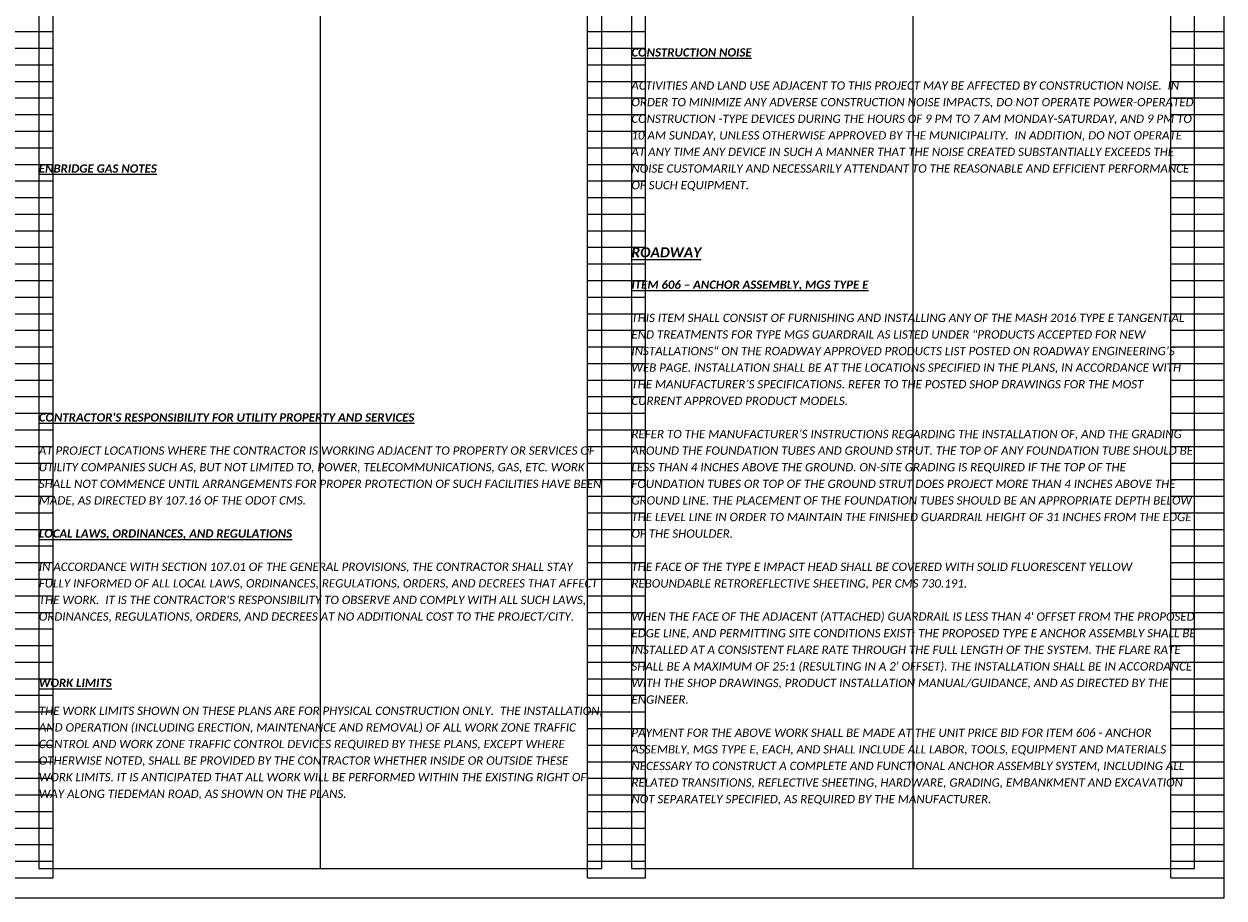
# Model space of a CAD drawing. Header units: feet. Extents: x -2 to 263, y -60 to 29.
# Tile 3 of 17: x 10 to 30, y 0 to 15. Entities that reach past the tile are written whole.
import ezdxf

# ---------------------------------------------------------------- set-up
doc = ezdxf.new("R2010")
doc.units = ezdxf.units.FT
doc.header["$MEASUREMENT"] = 0
doc.layers.add('0_Mview', color=8, linetype='Continuous', plot=False)
doc.layers.add('0_VIEW', color=7, linetype='Continuous', plot=False)
doc.layers.add('SH_Text', color=7, linetype='Continuous')
doc.layers.add('TX_P_1', color=7, linetype='Continuous')
doc.styles.add('P_Slanted_Normal', font='calibrii.ttf', dxfattribs={"height": 0.14})
doc.styles.add('P_Slanted_Subtitle', font='calibrii.ttf', dxfattribs={"height": 0.17})

# ---------------------------------------------------------------- blocks, each defined once
blk = doc.blocks.new('3COL')
at = {"layer": '0_VIEW', "color": 3, "linetype": 'Continuous'}
for p, q in [((12.74, 0.98), (12.74, 21.14)), ((21.76, 0.98), (21.76, 21.14)), ((22.74, 0.98), (22.74, 21.14)), ((31.6, 0.98), (31.6, 21.14)), ((32.5, 0.98), (32.5, 21.14)), ((11.76, 15.26), (12.74, 15.26)), ((21.76, 15.26), (22.74, 15.26)), ((31.6, 15.26), (32.5, 15.26)), ((11.76, 14.98), (12.74, 14.98)), ((21.76, 14.98), (22.74, 14.98)), ((31.6, 14.98), (32.5, 14.98)), ((11.76, 14.7), (12.74, 14.7)), ((21.76, 14.7), (22.74, 14.7)), ((31.6, 14.7), (32.5, 14.7)), ((11.76, 14.42), (12.74, 14.42)), ((21.76, 14.42), (22.74, 14.42)), ((31.6, 14.42), (32.5, 14.42)), ((11.76, 14.14), (12.74, 14.14)), ((21.76, 14.14), (22.74, 14.14)), ((31.6, 14.14), (32.5, 14.14)), ((11.76, 13.86), (12.74, 13.86)), ((21.76, 13.86), (22.74, 13.86)), ((31.6, 13.86), (32.5, 13.86)), ((11.76, 13.58), (12.74, 13.58)), ((21.76, 13.58), (22.74, 13.58)), ((31.6, 13.58), (32.5, 13.58)), ((11.76, 13.3), (12.74, 13.3)), ((21.76, 13.3), (22.74, 13.3)), ((31.6, 13.3), (32.5, 13.3)), ((11.76, 13.02), (12.74, 13.02)), ((21.76, 13.02), (22.74, 13.02)), ((31.6, 13.02), (32.5, 13.02)), ((11.76, 12.74), (12.74, 12.74)), ((21.76, 12.74), (22.74, 12.74)), ((31.6, 12.74), (32.5, 12.74)), ((11.76, 12.46), (12.74, 12.46)), ((21.76, 12.46), (22.74, 12.46)), ((31.6, 12.46), (32.5, 12.46)), ((11.76, 12.18), (12.74, 12.18)), ((21.76, 12.18), (22.74, 12.18)), ((31.6, 12.18), (32.5, 12.18)), ((11.76, 11.9), (12.74, 11.9)), ((21.76, 11.9), (22.74, 11.9)), ((31.6, 11.9), (32.5, 11.9)), ((11.76, 11.62), (12.74, 11.62)), ((21.76, 11.62), (22.74, 11.62)), ((31.6, 11.62), (32.5, 11.62)), ((11.76, 11.34), (12.74, 11.34)), ((21.76, 11.34), (22.74, 11.34)), ((31.6, 11.34), (32.5, 11.34)), ((11.76, 11.06), (12.74, 11.06)), ((21.76, 11.06), (22.74, 11.06)), ((31.6, 11.06), (32.5, 11.06)), ((11.76, 10.78), (12.74, 10.78)), ((21.76, 10.78), (22.74, 10.78)), ((31.6, 10.78), (32.5, 10.78)), ((11.76, 10.5), (12.74, 10.5)), ((21.76, 10.5), (22.74, 10.5)), ((31.6, 10.5), (32.5, 10.5)), ((11.76, 10.22), (12.74, 10.22)), ((21.76, 10.22), (22.74, 10.22)), ((31.6, 10.22), (32.5, 10.22)), ((11.76, 9.94), (12.74, 9.94)), ((21.76, 9.94), (22.74, 9.94)), ((31.6, 9.94), (32.5, 9.94)), ((11.76, 9.66), (12.74, 9.66)), ((21.76, 9.66), (22.74, 9.66)), ((31.6, 9.66), (32.5, 9.66)), ((11.76, 9.38), (12.74, 9.38)), ((21.76, 9.38), (22.74, 9.38)), ((31.6, 9.38), (32.5, 9.38)), ((11.76, 9.1), (12.74, 9.1)), ((21.76, 9.1), (22.74, 9.1)), ((31.6, 9.1), (32.5, 9.1)), ((11.76, 8.82), (12.74, 8.82)), ((21.76, 8.82), (22.74, 8.82)), ((31.6, 8.82), (32.5, 8.82)), ((11.76, 8.54), (12.74, 8.54)), ((21.76, 8.54), (22.74, 8.54)), ((31.6, 8.54), (32.5, 8.54)), ((11.76, 8.26), (12.74, 8.26)), ((21.76, 8.26), (22.74, 8.26)), ((31.6, 8.26), (32.5, 8.26)), ((11.76, 7.98), (12.74, 7.98)), ((21.76, 7.98), (22.74, 7.98)), ((31.6, 7.98), (32.5, 7.98)), ((11.76, 7.7), (12.74, 7.7)), ((21.76, 7.7), (22.74, 7.7)), ((31.6, 7.7), (32.5, 7.7)), ((11.76, 7.42), (12.74, 7.42)), ((21.76, 7.42), (22.74, 7.42)), ((31.6, 7.42), (32.5, 7.42)), ((11.76, 7.14), (12.74, 7.14)), ((21.76, 7.14), (22.74, 7.14)), ((31.6, 7.14), (32.5, 7.14)), ((11.76, 6.86), (12.74, 6.86)), ((21.76, 6.86), (22.74, 6.86)), ((31.6, 6.86), (32.5, 6.86)), ((11.76, 6.58), (12.74, 6.58)), ((21.76, 6.58), (22.74, 6.58)), ((31.6, 6.58), (32.5, 6.58)), ((11.76, 6.3), (12.74, 6.3)), ((21.76, 6.3), (22.74, 6.3)), ((31.6, 6.3), (32.5, 6.3)), ((11.76, 6.02), (12.74, 6.02)), ((21.76, 6.02), (22.74, 6.02)), ((31.6, 6.02), (32.5, 6.02)), ((11.76, 5.74), (12.74, 5.74)), ((21.76, 5.74), (22.74, 5.74)), ((31.6, 5.74), (32.5, 5.74)), ((11.76, 5.46), (12.74, 5.46)), ((21.76, 5.46), (22.74, 5.46)), ((31.6, 5.46), (32.5, 5.46)), ((11.76, 5.18), (12.74, 5.18)), ((21.76, 5.18), (22.74, 5.18)), ((31.6, 5.18), (32.5, 5.18)), ((11.76, 4.9), (12.74, 4.9)), ((21.76, 4.9), (22.74, 4.9)), ((31.6, 4.9), (32.5, 4.9)), ((11.76, 4.62), (12.74, 4.62)), ((21.76, 4.62), (22.74, 4.62)), ((31.6, 4.62), (32.5, 4.62)), ((11.76, 4.34), (12.74, 4.34)), ((21.76, 4.34), (22.74, 4.34)), ((31.6, 4.34), (32.5, 4.34)), ((11.76, 4.06), (12.74, 4.06)), ((21.76, 4.06), (22.74, 4.06)), ((31.6, 4.06), (32.5, 4.06)), ((11.76, 3.78), (12.74, 3.78)), ((21.76, 3.78), (22.74, 3.78)), ((31.6, 3.78), (32.5, 3.78)), ((11.76, 3.5), (12.74, 3.5)), ((21.76, 3.5), (22.74, 3.5)), ((31.6, 3.5), (32.5, 3.5)), ((11.76, 3.22), (12.74, 3.22)), ((21.76, 3.22), (22.74, 3.22)), ((31.6, 3.22), (32.5, 3.22)), ((11.76, 2.94), (12.74, 2.94)), ((21.76, 2.94), (22.74, 2.94)), ((31.6, 2.94), (32.5, 2.94)), ((11.76, 2.66), (12.74, 2.66)), ((21.76, 2.66), (22.74, 2.66)), ((31.6, 2.66), (32.5, 2.66)), ((11.76, 2.38), (12.74, 2.38)), ((21.76, 2.38), (22.74, 2.38)), ((31.6, 2.38), (32.5, 2.38)), ((11.76, 2.1), (12.74, 2.1)), ((21.76, 2.1), (22.74, 2.1)), ((31.6, 2.1), (32.5, 2.1)), ((11.76, 1.82), (12.74, 1.82)), ((21.76, 1.82), (22.74, 1.82)), ((31.6, 1.82), (32.5, 1.82)), ((11.76, 1.54), (12.74, 1.54)), ((21.76, 1.54), (22.74, 1.54)), ((31.6, 1.54), (32.5, 1.54)), ((11.76, 1.26), (12.74, 1.26)), ((21.76, 1.26), (22.74, 1.26)), ((31.6, 1.26), (32.5, 1.26)), ((11.76, 0.98), (12.74, 0.98)), ((21.76, 0.98), (22.74, 0.98)), ((31.6, 0.98), (32.5, 0.98))]:
    blk.add_line(p, q, dxfattribs=at)
at = {"layer": '0_VIEW', "color": 3}
blk.add_lwpolyline([(2, 0.64), (32.5, 0.64), (32.5, 21.64), (2, 21.64)], close=True, dxfattribs=at)

msp = doc.modelspace()

# ---------------------------------------------------------------- linework, layer by layer
at = {"layer": '0_VIEW'}
for p, q in [((15.25, 20.5), (15.25, 0.5)), ((25.25, 20.5), (25.25, 0.5))]:
    msp.add_line(p, q, dxfattribs=at)
for points in [[(0, 0), (30.5, 0), (30.5, 21), (0, 21)], [(10.5, 0.5), (20, 0.5), (20, 20.5), (10.5, 20.5)], [(20.5, 0.5), (30, 0.5), (30, 20.5), (20.5, 20.5)]]:
    msp.add_lwpolyline(points, close=True, dxfattribs=at)

# ---------------------------------------------------------------- block references
at = {"layer": '0_Mview'}
msp.add_blockref('3COL', (-2, -0.64), dxfattribs=at)

# ---------------------------------------------------------------- texts
at = {"layer": 'SH_Text', "char_height": 0.14, "width": 9.5, "attachment_point": 1, "line_spacing_factor": 1.2, "style": 'P_Slanted_Normal'}
for s, insert in [('ACTIVITIES AND LAND USE ADJACENT TO THIS PROJECT MAY BE AFFECTED BY CONSTRUCTION NOISE.  IN ORDER TO MINIMIZE ANY ADVERSE CONSTRUCTION NOISE IMPACTS, DO NOT OPERATE POWER-OPERATED CONSTRUCTION -TYPE DEVICES DURING THE HOURS OF {\\C1;9 PM TO 7 AM MONDAY-SATURDAY, AND 9 PM TO 10 AM SUNDAY}, UNLESS OTHERWISE APPROVED BY THE MUNICIPALITY.  IN ADDITION, DO NOT OPERATE AT ANY TIME ANY DEVICE IN SUCH A MANNER THAT THE NOISE CREATED SUBSTANTIALLY EXCEEDS THE NOISE CUSTOMARILY AND NECESSARILY ATTENDANT TO THE REASONABLE AND EFFICIENT PERFORMANCE OF SUCH EQUIPMENT. ', (20.5, 13.78)), ('THIS ITEM SHALL CONSIST OF FURNISHING AND INSTALLING ANY OF THE MASH 2016 TYPE E TANGENTIAL END TREATMENTS FOR TYPE MGS GUARDRAIL AS LISTED UNDER "PRODUCTS ACCEPTED FOR NEW INSTALLATIONS" ON THE ROADWAY APPROVED PRODUCTS LIST POSTED ON ROADWAY ENGINEERING’S WEB PAGE. INSTALLATION SHALL BE AT THE LOCATIONS SPECIFIED IN THE PLANS, IN ACCORDANCE WITH THE MANUFACTURER’S SPECIFICATIONS. REFER TO THE POSTED SHOP DRAWINGS FOR THE MOST CURRENT APPROVED PRODUCT MODELS.\\P\\PREFER TO THE MANUFACTURER’S INSTRUCTIONS REGARDING THE INSTALLATION OF, AND THE GRADING AROUND THE FOUNDATION TUBES AND GROUND STRUT. THE TOP OF ANY FOUNDATION TUBE SHOULD BE LESS THAN 4 INCHES ABOVE THE GROUND. ON-SITE GRADING IS REQUIRED IF THE TOP OF THE FOUNDATION TUBES OR TOP OF THE GROUND STRUT DOES PROJECT MORE THAN 4 INCHES ABOVE THE GROUND LINE. THE PLACEMENT OF THE FOUNDATION TUBES SHOULD BE AN APPROPRIATE DEPTH BELOW THE LEVEL LINE IN ORDER TO MAINTAIN THE FINISHED GUARDRAIL HEIGHT OF 31 INCHES FROM THE EDGE OF THE SHOULDER.\\P\\PTHE FACE OF THE TYPE E IMPACT HEAD SHALL BE COVERED WITH SOLID FLUORESCENT YELLOW REBOUNDABLE RETROREFLECTIVE SHEETING, PER CMS 730.191.\\P\\PWHEN THE FACE OF THE ADJACENT (ATTACHED) GUARDRAIL IS LESS THAN 4\' OFFSET FROM THE PROPOSED EDGE LINE, AND PERMITTING SITE CONDITIONS EXIST: THE PROPOSED TYPE E ANCHOR ASSEMBLY SHALL BE INSTALLED AT A CONSISTENT FLARE RATE THROUGH THE FULL LENGTH OF THE SYSTEM. THE FLARE RATE SHALL BE A MAXIMUM OF 25:1 (RESULTING IN A 2\' OFFSET). THE INSTALLATION SHALL BE IN ACCORDANCE WITH THE SHOP DRAWINGS, PRODUCT INSTALLATION MANUAL/GUIDANCE, AND AS DIRECTED BY THE ENGINEER. \\P\\PPAYMENT FOR THE ABOVE WORK SHALL BE MADE AT THE UNIT PRICE BID FOR ITEM 606 - ANCHOR ASSEMBLY, MGS TYPE E, EACH, AND SHALL INCLUDE ALL LABOR, TOOLS, EQUIPMENT AND MATERIALS NECESSARY TO CONSTRUCT A COMPLETE AND FUNCTIONAL ANCHOR ASSEMBLY SYSTEM, INCLUDING ALL RELATED TRANSITIONS, REFLECTIVE SHEETING, HARDWARE, GRADING, EMBANKMENT AND EXCAVATION NOT SEPARATELY SPECIFIED, AS REQUIRED BY THE MANUFACTURER.', (20.5, 9.86)), ('\\PAT PROJECT LOCATIONS WHERE THE CONTRACTOR IS WORKING ADJACENT TO PROPERTY OR SERVICES OF UTILITY COMPANIES SUCH AS, BUT NOT LIMITED TO, POWER, TELECOMMUNICATIONS, GAS, ETC. WORK SHALL NOT COMMENCE UNTIL ARRANGEMENTS FOR PROPER PROTECTION OF SUCH FACILITIES HAVE BEEN MADE, AS DIRECTED BY 107.16 OF THE ODOT CMS.', (10.5, 7.9)), ("\\PIN ACCORDANCE WITH SECTION 107.01 OF THE GENERAL PROVISIONS, THE CONTRACTOR SHALL STAY FULLY INFORMED OF ALL LOCAL LAWS, ORDINANCES, REGULATIONS, ORDERS, AND DECREES THAT AFFECT THE WORK.  IT IS THE CONTRACTOR'S RESPONSIBILITY TO OBSERVE AND COMPLY WITH ALL SUCH LAWS, ORDINANCES, REGULATIONS, ORDERS, AND DECREES AT NO ADDITIONAL COST TO THE PROJECT/CITY.", (10.5, 5.94)), ('THE WORK LIMITS SHOWN ON THESE PLANS ARE FOR PHYSICAL CONSTRUCTION ONLY.  THE INSTALLATION, AND OPERATION (INCLUDING ERECTION, MAINTENANCE AND REMOVAL) OF ALL WORK ZONE TRAFFIC CONTROL AND WORK ZONE TRAFFIC CONTROL DEVICES REQUIRED BY THESE PLANS, EXCEPT WHERE OTHERWISE NOTED, SHALL BE PROVIDED BY THE CONTRACTOR WHETHER INSIDE OR OUTSIDE THESE WORK LIMITS. {\\C240;\\c2367469;IT IS ANTICIPATED THAT ALL WORK WILL BE PERFORMED WITHIN THE EXISTING RIGHT OF WAY ALONG TIEDEMAN ROAD, AS SHOWN ON THE PLANS.}', (10.5, 3.229))]:
    msp.add_mtext(s, dxfattribs=dict(at, insert=insert))
at = {"layer": 'TX_P_1', "color": 3, "attachment_point": 1}
for s, insert, char_height, width, style in [('{\\fCalibri|b1|i1|c0|p34;\\LCONSTRUCTION NOISE}', (20.5, 14.34), 0.14, 9.5, 'P_Slanted_Normal'), ('{\\fCalibri|b1|i1|c0|p34;\\LROADWAY}', (20.5, 10.98), 0.17, 9.5, 'P_Slanted_Subtitle'), ("{\\fCalibri|b1|i1|c0|p34;\\LCONTRACTOR'S RESPONSIBILITY FOR UTILITY PROPERTY AND SERVICES}", (10.5, 8.18), 0.14, 7.5, 'P_Slanted_Normal'), ('{\\fCalibri|b1|i1|c0|p34;\\LLOCAL LAWS, ORDINANCES, AND REGULATIONS}', (10.5, 6.22), 0.14, 9.5, 'P_Slanted_Normal'), ('{\\fCalibri|b1|i1|c0|p34;\\LWORK LIMITS}', (10.5, 3.7), 0.14, 9.5, 'P_Slanted_Normal')]:
    msp.add_mtext(s, dxfattribs=dict(at, insert=insert, char_height=char_height, width=width, style=style))
at = {"layer": 'TX_P_1', "color": 3, "char_height": 0.14, "width": 9.5, "attachment_point": 1, "line_spacing_factor": 1.2, "style": 'P_Slanted_Normal'}
for s, insert in [('{\\fCalibri|b1|i1|c0|p34;\\LENBRIDGE GAS NOTES}', (10.5, 12.38)), ('{\\fCalibri|b1|i1|c0|p34;\\LITEM 606 – ANCHOR ASSEMBLY, MGS TYPE E}', (20.5, 10.42))]:
    msp.add_mtext(s, dxfattribs=dict(at, insert=insert))

doc.saveas('drawing.dxf')
